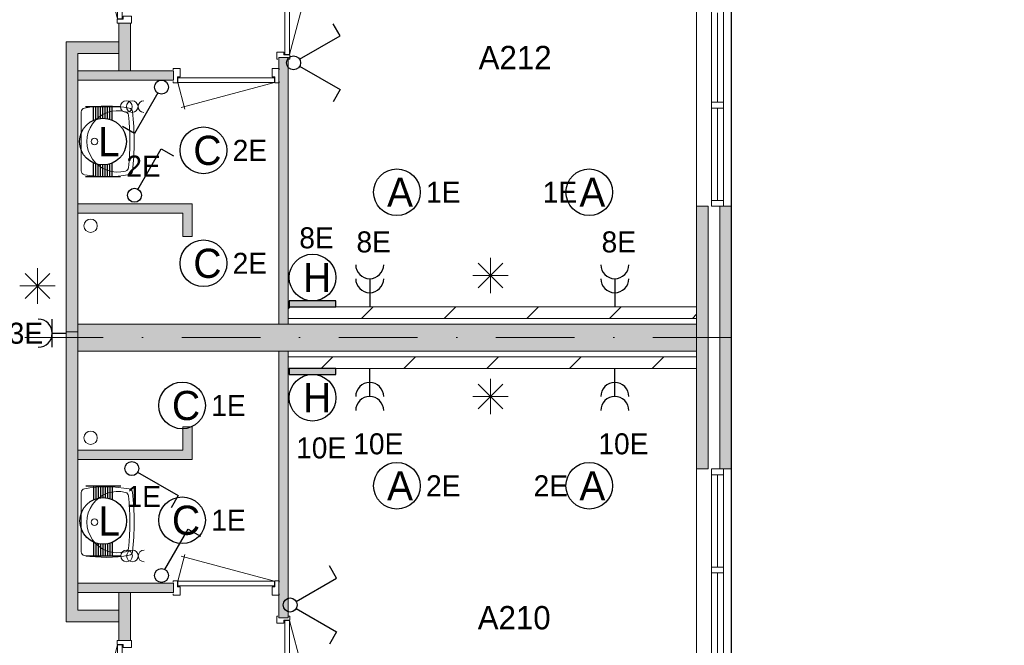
# Model space of a CAD drawing. Header units: millimetres. Extents: x 84337 to 168437, y -3060 to 56340.
# Tile 75 of 84: x 134036 to 142473, y 26233 to 31593. Entities that reach past the tile are written whole.
import ezdxf
from ezdxf.enums import TextEntityAlignment as Align
from ezdxf.xclip import XClip

# ---------------------------------------------------------------- set-up
doc = ezdxf.new("R2010")
doc.units = ezdxf.units.MM
doc.header["$PDMODE"] = 3
doc.header["$PDSIZE"] = 1
doc.linetypes.add('DGN1', pattern=[504.6, 0, -504.6])
doc.linetypes.add('DGN4', pattern=[1345.6, 672.8, -336.4, 0, -336.4])
for name, color, linetype in [('14', 7, 'Continuous'), ('16', 7, 'Continuous'), ('17', 7, 'Continuous'), ('18', 7, 'Continuous'), ('19', 7, 'Continuous'), ('30', 7, 'Continuous'), ('32', 7, 'Continuous'), ('33', 7, 'Continuous'), ('40', 7, 'Continuous'), ('48', 7, 'Continuous'), ('5', 7, 'Continuous'), ('56', 7, 'Continuous'), ('58', 7, 'Continuous'), ('62', 7, 'Continuous')]:
    doc.layers.add(name, color=color, linetype=linetype)
doc.styles.add('dgn001', font='dgn001.shx')
doc.styles.add('dgn003', font='dgn003.shx')
doc.styles.get("Standard").update_dxf_attribs({"font": 'arial.ttf'})
doc.dimstyles.get("Standard").update_dxf_attribs({"dimtxt": 0.18, "dimasz": 0.18, "dimexe": 0.18, "dimexo": 0.0625, "dimgap": 0.09, "dimtad": 0, "dimtih": 1, "dimtoh": 1, "dimdec": 4, "dimzin": 0, "dimdsep": 46, "dimtxsty": 'Standard', "dimcen": 0.09, "dimadec": 0, "dimazin": 0, "dimtfac": 1, "dimtdec": 4, "dimtofl": 0, "dimtmove": 0, "dimatfit": 3, "dimfxl": 1, "dimtolj": 1, "dimtzin": 0, "dimarcsym": 0})

# ---------------------------------------------------------------- blocks, each defined once
blk = doc.blocks.new('EA92')
at = {"layer": '18'}
blk.add_hatch(color=3, dxfattribs=at).paths.add_polyline_path([(-200, -50), (200, -50), (200, 0), (-200, 0)])
at = {"layer": '18', "color": 3, "linetype": 'Continuous', "lineweight": 30, "flags": 128}
blk.add_lwpolyline([(-200, -50), (200, -50), (200, 0), (-200, 0), (-200, -50)], dxfattribs=at)
at = {"layer": '18', "color": 3, "linetype": 'Continuous', "lineweight": 30}
blk.add_circle((0, -250), 200, dxfattribs=at)
at = {"layer": '18', "color": 2, "linetype": 'Continuous', "lineweight": 13, "style": 'dgn001'}
blk.add_text('H', height=250, dxfattribs=at).set_placement((39.7, -250), align=Align.MIDDLE_CENTER)
at = {"layer": '18', "color": 1, "linetype": 'Continuous', "lineweight": 13, "style": 'dgn001'}
blk.add_text('10E', height=180, dxfattribs=at).set_placement((73.7, -590), align=Align.TOP_CENTER)
blk = doc.blocks.new('EA66')
at = {"layer": '18'}
blk.add_hatch(color=3, dxfattribs=at).paths.add_polyline_path([(-200, 0), (200, 0), (200, 50), (-200, 50)])
at = {"layer": '18', "color": 3, "linetype": 'Continuous', "lineweight": 30, "flags": 128}
blk.add_lwpolyline([(-200, 0), (200, 0), (200, 50), (-200, 50), (-200, 0)], dxfattribs=at)
at = {"layer": '18', "color": 3, "linetype": 'Continuous', "lineweight": 30}
blk.add_circle((0, 250), 200, dxfattribs=at)
at = {"layer": '18', "color": 1, "linetype": 'Continuous', "lineweight": 13, "style": 'dgn001'}
blk.add_text('8E', height=180, dxfattribs=at).set_placement((34, 500), align=Align.CENTER)
at = {"layer": '18', "color": 2, "linetype": 'Continuous', "lineweight": 13, "style": 'dgn001'}
blk.add_text('H', height=250, dxfattribs=at).set_placement((39.7, 250), align=Align.MIDDLE_CENTER)
blk = doc.blocks.new('EC636')
at = {"layer": '18', "color": 3, "linetype": 'Continuous', "lineweight": 30}
blk.add_circle((0, 0), 200, dxfattribs=at)
at = {"layer": '18', "color": 2, "linetype": 'Continuous', "lineweight": 13, "style": 'dgn001'}
blk.add_text('C', height=250, dxfattribs=at).set_placement((33.7, 0), align=Align.MIDDLE_CENTER)
at = {"layer": '18', "color": 1, "linetype": 'Continuous', "lineweight": 13, "style": 'dgn001'}
blk.add_text('1E', height=180, dxfattribs=at).set_placement((250, 0), align=Align.MIDDLE_LEFT)
blk = doc.blocks.new('EC637')
at = {"layer": '18', "color": 3, "linetype": 'Continuous', "lineweight": 30}
blk.add_circle((0, 0), 200, dxfattribs=at)
at = {"layer": '18', "color": 2, "linetype": 'Continuous', "lineweight": 13, "style": 'dgn001'}
blk.add_text('C', height=250, dxfattribs=at).set_placement((33.7, 0), align=Align.MIDDLE_CENTER)
at = {"layer": '18', "color": 1, "linetype": 'Continuous', "lineweight": 13, "style": 'dgn001'}
blk.add_text('1E', height=180, dxfattribs=at).set_placement((250, 0), align=Align.MIDDLE_LEFT)
blk = doc.blocks.new('EC638')
at = {"layer": '18', "color": 3, "linetype": 'Continuous', "lineweight": 30}
blk.add_circle((-0.015, 0), 200, dxfattribs=at)
at = {"layer": '18', "color": 2, "linetype": 'Continuous', "lineweight": 13, "style": 'dgn001'}
blk.add_text('A', height=249.99, dxfattribs=at).set_placement((26.855, -0.005), align=Align.MIDDLE_CENTER)
at = {"layer": '18', "color": 1, "linetype": 'Continuous', "lineweight": 13, "style": 'dgn001'}
blk.add_text('2E', height=180, dxfattribs=at).set_placement((249.98, 0), align=Align.MIDDLE_LEFT)
blk = doc.blocks.new('EC639')
at = {"layer": '18', "color": 3, "linetype": 'Continuous', "lineweight": 30}
blk.add_circle((-0.015, 0), 200, dxfattribs=at)
at = {"layer": '18', "color": 1, "linetype": 'Continuous', "lineweight": 13, "style": 'dgn001'}
blk.add_text('2E', height=180, dxfattribs=at).set_placement((-181.98, 0), align=Align.MIDDLE_RIGHT)
at = {"layer": '18', "color": 2, "linetype": 'Continuous', "lineweight": 13, "style": 'dgn001'}
blk.add_text('A', height=249.99, dxfattribs=at).set_placement((26.855, -0.005), align=Align.MIDDLE_CENTER)
blk = doc.blocks.new('EC642')
at = {"layer": '18', "color": 3, "linetype": 'Continuous', "lineweight": 30}
blk.add_circle((-0.015, 0), 200, dxfattribs=at)
at = {"layer": '18', "color": 2, "linetype": 'Continuous', "lineweight": 13, "style": 'dgn001'}
blk.add_text('A', height=249.99, dxfattribs=at).set_placement((26.855, -0.005), align=Align.MIDDLE_CENTER)
at = {"layer": '18', "color": 1, "linetype": 'Continuous', "lineweight": 13, "style": 'dgn001'}
blk.add_text('1E', height=180, dxfattribs=at).set_placement((249.98, 0), align=Align.MIDDLE_LEFT)
blk = doc.blocks.new('EC643')
at = {"layer": '18', "color": 3, "linetype": 'Continuous', "lineweight": 30}
blk.add_circle((-0.015, 0), 200, dxfattribs=at)
at = {"layer": '18', "color": 1, "linetype": 'Continuous', "lineweight": 13, "style": 'dgn001'}
blk.add_text('1E', height=180, dxfattribs=at).set_placement((-104.03, 0), align=Align.MIDDLE_RIGHT)
at = {"layer": '18', "color": 2, "linetype": 'Continuous', "lineweight": 13, "style": 'dgn001'}
blk.add_text('A', height=249.99, dxfattribs=at).set_placement((26.855, -0.005), align=Align.MIDDLE_CENTER)
blk = doc.blocks.new('EC648')
at = {"layer": '18', "color": 3, "linetype": 'Continuous', "lineweight": 30}
blk.add_circle((0, 0), 200, dxfattribs=at)
at = {"layer": '18', "color": 2, "linetype": 'Continuous', "lineweight": 13, "style": 'dgn001'}
blk.add_text('C', height=250, dxfattribs=at).set_placement((33.8, 0), align=Align.MIDDLE_CENTER)
at = {"layer": '18', "color": 1, "linetype": 'Continuous', "lineweight": 13, "style": 'dgn001'}
blk.add_text('2E', height=180, dxfattribs=at).set_placement((250, 0), align=Align.MIDDLE_LEFT)
blk = doc.blocks.new('EC649')
at = {"layer": '18', "color": 3, "linetype": 'Continuous', "lineweight": 30}
blk.add_circle((0, 0), 200, dxfattribs=at)
at = {"layer": '18', "color": 2, "linetype": 'Continuous', "lineweight": 13, "style": 'dgn001'}
blk.add_text('C', height=250, dxfattribs=at).set_placement((33.8, 0), align=Align.MIDDLE_CENTER)
at = {"layer": '18', "color": 1, "linetype": 'Continuous', "lineweight": 13, "style": 'dgn001'}
blk.add_text('2E', height=180, dxfattribs=at).set_placement((250, 0), align=Align.MIDDLE_LEFT)
blk = doc.blocks.new('AnonymousCell28')
at = {"layer": '18', "color": 3, "linetype": 'Continuous', "lineweight": 0}
for centre in [(-50, -0.5), (0, -0.5)]:
    blk.add_circle(centre, 50, dxfattribs=at)
blk.add_arc((100, -0.5), 50, 90.00631, 269.99369, dxfattribs=at)
blk = doc.blocks.new('EA319')
at = {"layer": '18', "color": 3, "linetype": 'Continuous', "lineweight": 30}
for p, q in [((-150, 300), (150, 300)), ((-80, 182), (-80, 300)), ((-60, 190), (-60, 300)), ((-40, 194), (-40, 300)), ((-20, 200), (-20, 300)), ((0, 200), (0, 300)), ((20, 200), (20, 300)), ((40, 194), (40, 300)), ((60, 190), (60, 300)), ((80, 182), (80, 300)), ((-80, -300), (-80, -182)), ((-60, -300), (-60, -190)), ((-40, -300), (-40, -196)), ((-20, -300), (-20, -200)), ((0, -300), (0, -200)), ((20, -300), (20, -200)), ((40, -300), (40, -196)), ((60, -300), (60, -190)), ((80, -300), (80, -182)), ((-150, -300), (150, -300))]:
    blk.add_line(p, q, dxfattribs=at)
blk.add_circle((0, -0.5), 200, dxfattribs=at)
at = {"layer": '18', "color": 1, "linetype": 'Continuous', "lineweight": 0, "style": 'dgn001'}
blk.add_text('1E', height=180, dxfattribs=at).set_placement((200, 300), align=Align.TOP_LEFT)
at = {"layer": '18', "color": 2, "linetype": 'Continuous', "lineweight": 13, "style": 'dgn001'}
blk.add_text('L', height=249.99, dxfattribs=at).set_placement((50.995, -1.005), align=Align.MIDDLE_CENTER)
blk = doc.blocks.new('AnonymousCell29')
at = {"layer": '18', "color": 3, "linetype": 'Continuous', "lineweight": 0, "flags": 128}
blk.add_lwpolyline([(100, -50.5, -0.99989), (100, 49.5)], format="xyb", dxfattribs=at)
at = {"layer": '18', "color": 3, "linetype": 'Continuous', "lineweight": 0}
for centre in [(-50, -0.5), (0, -0.5)]:
    blk.add_circle(centre, 50, dxfattribs=at)
blk = doc.blocks.new('EA320')
at = {"layer": '18', "color": 3, "linetype": 'Continuous', "lineweight": 30}
for p, q in [((-150, 300), (150, 300)), ((-80, 182), (-80, 300)), ((-60, 190), (-60, 300)), ((-40, 194), (-40, 300)), ((-20, 200), (-20, 300)), ((0, 200), (0, 300)), ((20, 200), (20, 300)), ((40, 194), (40, 300)), ((60, 190), (60, 300)), ((80, 182), (80, 300)), ((-80, -300), (-80, -182)), ((-60, -300), (-60, -190)), ((-40, -300), (-40, -196)), ((-20, -300), (-20, -200)), ((0, -300), (0, -200)), ((20, -300), (20, -200)), ((40, -300), (40, -196)), ((60, -300), (60, -190)), ((80, -300), (80, -182)), ((-150, -300), (150, -300))]:
    blk.add_line(p, q, dxfattribs=at)
blk.add_circle((0, -0.5), 200, dxfattribs=at)
at = {"layer": '18', "color": 2, "linetype": 'Continuous', "lineweight": 13, "style": 'dgn001'}
blk.add_text('L', height=249.99, dxfattribs=at).set_placement((50.995, -1.005), align=Align.MIDDLE_CENTER)
at = {"layer": '18', "color": 1, "linetype": 'Continuous', "lineweight": 0, "style": 'dgn001'}
blk.add_text('2E', height=180, dxfattribs=at).set_placement((200, -300))
blk = doc.blocks.new('EL53')
at = {"layer": '16', "color": 3, "linetype": 'Continuous', "lineweight": 30}
for p, q in [((-120, -120), (-120, 120)), ((-120, 0), (0, 0))]:
    blk.add_line(p, q, dxfattribs=at)
blk.add_arc((-240, 0), 120, 270, 90, dxfattribs=at)
at = {"layer": '16', "color": 2, "linetype": 'Continuous', "lineweight": 13, "style": 'dgn001'}
blk.add_text('13E', height=180, dxfattribs=at).set_placement((-199.01, 0), align=Align.MIDDLE_RIGHT)
blk = doc.blocks.new('EL1169')
at = {"layer": '16', "color": 3, "linetype": 'Continuous', "lineweight": 30}
blk.add_line((0, 240), (0, 0), dxfattribs=at)
for centre in [(0, 360), (0, 240)]:
    blk.add_arc(centre, 120, 180, 0, dxfattribs=at)
at = {"layer": '16', "color": 2, "linetype": 'Continuous', "lineweight": 13, "style": 'dgn001'}
blk.add_text('8E', height=180, dxfattribs=at).set_placement((34.02, 465), align=Align.CENTER)
blk = doc.blocks.new('EL1170')
at = {"layer": '16', "color": 3, "linetype": 'Continuous', "lineweight": 30}
blk.add_line((0, 240), (0, 0), dxfattribs=at)
for centre in [(0, 360), (0, 240)]:
    blk.add_arc(centre, 120, 180, 0, dxfattribs=at)
at = {"layer": '16', "color": 2, "linetype": 'Continuous', "lineweight": 13, "style": 'dgn001'}
blk.add_text('8E', height=180, dxfattribs=at).set_placement((34.02, 465), align=Align.CENTER)
blk = doc.blocks.new('EL1171')
at = {"layer": '16', "color": 3, "linetype": 'Continuous', "lineweight": 30}
blk.add_line((0, -240), (0, 0), dxfattribs=at)
for centre in [(0, -240), (0, -360)]:
    blk.add_arc(centre, 120, 0, 180, dxfattribs=at)
at = {"layer": '16', "color": 2, "linetype": 'Continuous', "lineweight": 13, "style": 'dgn001'}
blk.add_text('10E', height=180, dxfattribs=at).set_placement((73.71, -555), align=Align.TOP_CENTER)
blk = doc.blocks.new('EL1172')
at = {"layer": '16', "color": 3, "linetype": 'Continuous', "lineweight": 30}
blk.add_line((0, -240), (0, 0), dxfattribs=at)
for centre in [(0, -240), (0, -360)]:
    blk.add_arc(centre, 120, 0, 180, dxfattribs=at)
at = {"layer": '16', "color": 2, "linetype": 'Continuous', "lineweight": 13, "style": 'dgn001'}
blk.add_text('10E', height=180, dxfattribs=at).set_placement((73.71, -555), align=Align.TOP_CENTER)
blk = doc.blocks.new('EH621')
at = {"layer": '19', "color": 3, "linetype": 'Continuous', "lineweight": 30}
for p, q in [((398, 230), (338, 335)), ((50, 30), (398, 230)), ((50, -30), (398, -230)), ((398, -230), (338, -335))]:
    blk.add_line(p, q, dxfattribs=at)
blk.add_circle((0, 0), 60, dxfattribs=at)
blk = doc.blocks.new('EH086')
at = {"layer": '19', "color": 3, "linetype": 'Continuous', "lineweight": 30}
for p, q in [((50, -30), (398, -230)), ((398, -230), (338, -335))]:
    blk.add_line(p, q, dxfattribs=at)
blk.add_circle((0, 0), 60, dxfattribs=at)
blk = doc.blocks.new('EH087')
at = {"layer": '19', "color": 3, "linetype": 'Continuous', "lineweight": 30}
for p, q in [((30, 50), (230, 398)), ((230, 398), (335, 338))]:
    blk.add_line(p, q, dxfattribs=at)
blk.add_circle((0, 0), 60, dxfattribs=at)
blk = doc.blocks.new('EH088')
at = {"layer": '19', "color": 3, "linetype": 'Continuous', "lineweight": 30}
for p, q in [((30, 50), (230, 398)), ((230, 398), (335, 338))]:
    blk.add_line(p, q, dxfattribs=at)
blk.add_circle((0, 0), 60, dxfattribs=at)
blk = doc.blocks.new('EH089')
at = {"layer": '19', "color": 3, "linetype": 'Continuous', "lineweight": 30}
for p, q in [((-30, -50), (-230, -398)), ((-230, -398), (-335, -338))]:
    blk.add_line(p, q, dxfattribs=at)
blk.add_circle((0, 0), 60, dxfattribs=at)
blk = doc.blocks.new('EH622')
at = {"layer": '19', "color": 3, "linetype": 'Continuous', "lineweight": 30}
for p, q in [((398, 230), (338, 335)), ((50, 30), (398, 230)), ((50, -30), (398, -230)), ((398, -230), (338, -335))]:
    blk.add_line(p, q, dxfattribs=at)
blk.add_circle((0, 0), 60, dxfattribs=at)
blk = doc.blocks.new('830R1090')
at = {"layer": '33', "color": 1, "linetype": 'Continuous', "lineweight": 0}
for p, q in [((38, 108), (99.32, 336.87)), ((868, 108), (66.28, 322.82))]:
    blk.add_line(p, q, dxfattribs=at)
at = {"layer": '33', "color": 92, "linetype": 'Continuous', "lineweight": 13, "true_color": 0x00e100, "flags": 128}
for points in [[(0, 100), (0, 111), (35, 111), (35, 61), (60, 61), (60, -11), (0, -11), (0, 0)], [(906, 100), (906, 111), (871, 111), (871, 61), (846, 61), (846, -11), (906, -11), (906, 0)]]:
    blk.add_lwpolyline(points, dxfattribs=at)
at = {"layer": '33', "color": 2, "linetype": 'Continuous', "lineweight": 13, "true_color": 0xf0f000, "flags": 128}
blk.add_lwpolyline([(868, 108), (38, 108), (38, 68), (868, 68), (868, 108)], dxfattribs=at)
blk = doc.blocks.new('930L0930')
at = {"layer": '33', "color": 1, "linetype": 'Continuous', "lineweight": 0}
for p, q in [((98, -38), (338.7, -936.31)), ((98, -968), (353.44, -899.56))]:
    blk.add_line(p, q, dxfattribs=at)
at = {"layer": '33', "color": 92, "linetype": 'Continuous', "lineweight": 13, "true_color": 0x00e100, "flags": 128}
for points in [[(90, 0), (101, 0), (101, -35), (51, -35), (51, -60), (-11, -60), (-11, 0), (0, 0)], [(90, -1006), (101, -1006), (101, -971), (51, -971), (51, -946), (-11, -946), (-11, -1006), (0, -1006)]]:
    blk.add_lwpolyline(points, dxfattribs=at)
at = {"layer": '33', "color": 2, "linetype": 'Continuous', "lineweight": 13, "true_color": 0xf0f000, "flags": 128}
blk.add_lwpolyline([(98, -968), (98, -38), (58, -38), (58, -968), (98, -968)], dxfattribs=at)
blk = doc.blocks.new('WT0130')
at = {"layer": '40', "color": 7, "linetype": 'Continuous', "lineweight": 0}
blk.add_line((20, 253.2), (20, -253.2), dxfattribs=at)
at = {"layer": '40', "color": 7, "linetype": 'Continuous', "lineweight": 0, "flags": 128}
for points in [[(20, 253.2, -0.363957), (47.3, 285.7)], [(47.3, 285.7, -0.090801), (432.1, 284.5)], [(400.8, -254, -1.30637), (400.8, 254)], [(400.8, 254, -0.309671), (425, 225.6)], [(432.1, 284.5, -0.328769), (459, 256)], [(459, 256, -0.059915), (459, -256)], [(425, 225.6, -0.052773), (425, -225.6)], [(425, -225.6, -0.309671), (400.8, -254)], [(47.3, -285.7, -0.363957), (20, -253.2)], [(432.1, -284.5, -0.090801), (47.3, -285.7)], [(459, -256, -0.328769), (432.1, -284.5)]]:
    blk.add_lwpolyline(points, format="xyb", dxfattribs=at)
at = {"layer": '40', "color": 7, "linetype": 'Continuous', "lineweight": 0}
blk.add_circle((133.3, 0), 28.1, dxfattribs=at)
blk = doc.blocks.new('830R1092')
at = {"layer": '33', "color": 1, "linetype": 'Continuous', "lineweight": 0}
for p, q in [((-108, 868), (-322.82, 66.28)), ((-108, 38), (-336.87, 99.32))]:
    blk.add_line(p, q, dxfattribs=at)
at = {"layer": '33', "color": 92, "linetype": 'Continuous', "lineweight": 13, "true_color": 0x00e100, "flags": 128}
for points in [[(-100, 906), (-111, 906), (-111, 871), (-61, 871), (-61, 846), (11, 846), (11, 906), (0, 906)], [(-100, 0), (-111, 0), (-111, 35), (-61, 35), (-61, 60), (11, 60), (11, 0), (0, 0)]]:
    blk.add_lwpolyline(points, dxfattribs=at)
at = {"layer": '33', "color": 2, "linetype": 'Continuous', "lineweight": 13, "true_color": 0xf0f000, "flags": 128}
blk.add_lwpolyline([(-108, 868), (-108, 38), (-68, 38), (-68, 868), (-108, 868)], dxfattribs=at)
blk = doc.blocks.new('830R1093')
at = {"layer": '33', "color": 1, "linetype": 'Continuous', "lineweight": 0}
for p, q in [((38, -108), (99.32, -336.87)), ((868, -108), (66.28, -322.82))]:
    blk.add_line(p, q, dxfattribs=at)
at = {"layer": '33', "color": 92, "linetype": 'Continuous', "lineweight": 13, "true_color": 0x00e100, "flags": 128}
for points in [[(0, -100), (0, -111), (35, -111), (35, -61), (60, -61), (60, 11), (0, 11), (0, 0)], [(906, -100), (906, -111), (871, -111), (871, -61), (846, -61), (846, 11), (906, 11), (906, 0)]]:
    blk.add_lwpolyline(points, dxfattribs=at)
at = {"layer": '33', "color": 2, "linetype": 'Continuous', "lineweight": 13, "true_color": 0xf0f000, "flags": 128}
blk.add_lwpolyline([(868, -108), (38, -108), (38, -68), (868, -68), (868, -108)], dxfattribs=at)
blk = doc.blocks.new('930L0931')
at = {"layer": '33', "color": 1, "linetype": 'Continuous', "lineweight": 0}
for p, q in [((98, 968), (353.44, 899.56)), ((98, 38), (338.7, 936.31))]:
    blk.add_line(p, q, dxfattribs=at)
at = {"layer": '33', "color": 92, "linetype": 'Continuous', "lineweight": 13, "true_color": 0x00e100, "flags": 128}
for points in [[(90, 1006), (101, 1006), (101, 971), (51, 971), (51, 946), (-11, 946), (-11, 1006), (0, 1006)], [(90, 0), (101, 0), (101, 35), (51, 35), (51, 60), (-11, 60), (-11, 0), (0, 0)]]:
    blk.add_lwpolyline(points, dxfattribs=at)
at = {"layer": '33', "color": 2, "linetype": 'Continuous', "lineweight": 13, "true_color": 0xf0f000, "flags": 128}
blk.add_lwpolyline([(98, 968), (98, 38), (58, 38), (58, 968), (98, 968)], dxfattribs=at)
blk = doc.blocks.new('WT0131')
at = {"layer": '40', "color": 7, "linetype": 'Continuous', "lineweight": 0}
blk.add_line((20, -253.2), (20, 253.2), dxfattribs=at)
blk.add_circle((133.3, 0), 28.1, dxfattribs=at)
for centre, radius, start, end in [((53, 253.2), 33, 100.00267, 180), ((236.5, -765.8), 1068.4, 79.44861, 100.20169), ((332.1, 0), 263.1, 74.86666, 285.13334), ((392.2, 222.2), 33, 6.04176, 74.86666), ((426.2, 252), 33, 6.85751, 79.65449), ((-1669.4, 0), 2143.7, 353.14249, 6.85751), ((-1706.8, 0), 2143.7, 353.95824, 6.04176), ((392.2, -222.2), 33, 285.13334, 353.95824), ((53, -253.2), 33, 180, 259.99733), ((236.5, 765.8), 1068.4, 259.79831, 280.55139), ((426.2, -252), 33, 280.34551, 353.14249)]:
    blk.add_arc(centre, radius, start, end, dxfattribs=at)
blk = doc.blocks.new('830R1095')
at = {"layer": '33', "color": 1, "linetype": 'Continuous', "lineweight": 0}
for p, q in [((-108, -38), (-336.87, -99.32)), ((-108, -868), (-322.82, -66.28))]:
    blk.add_line(p, q, dxfattribs=at)
at = {"layer": '33', "color": 92, "linetype": 'Continuous', "lineweight": 13, "true_color": 0x00e100, "flags": 128}
for points in [[(-100, 0), (-111, 0), (-111, -35), (-61, -35), (-61, -60), (11, -60), (11, 0), (0, 0)], [(-100, -906), (-111, -906), (-111, -871), (-61, -871), (-61, -846), (11, -846), (11, -906), (0, -906)]]:
    blk.add_lwpolyline(points, dxfattribs=at)
at = {"layer": '33', "color": 2, "linetype": 'Continuous', "lineweight": 13, "true_color": 0xf0f000, "flags": 128}
blk.add_lwpolyline([(-108, -868), (-108, -38), (-68, -38), (-68, -868), (-108, -868)], dxfattribs=at)
blk = doc.blocks.new('_DotSmall')
at = {"color": 0, "linetype": 'ByBlock', "const_width": 0.5}
blk.add_lwpolyline([(-0.0625, 0, 1), (0.0625, 0, 1)], format="xyb", close=True, dxfattribs=at)
blk = doc.blocks.new('*D7958')
at = {"layer": '58', "color": 3, "linetype": 'Continuous', "lineweight": 0, "transparency": 16777216}
for p, q in [((52064.76, 30767.77), (52064.76, 29892.77)), ((52064.76, 28217.77), (52064.76, 29092.77))]:
    blk.add_line(p, q, dxfattribs=at)
at = {"layer": 'Defpoints', "color": 0, "linetype": 'Continuous', "transparency": 16777216}
for p in [(50064.76, 30767.77), (52064.76, 30767.77), (50064.76, 28217.77)]:
    blk.add_point(p, dxfattribs=at)
at = {"layer": '58', "color": 3, "linetype": 'Continuous', "lineweight": 0, "transparency": 16777216, "xscale": 1080, "yscale": 1080, "zscale": 1080}
for p, rotation in [((52064.76, 30767.77), 90), ((52064.76, 28217.77), 270)]:
    blk.add_blockref('_DotSmall', p, dxfattribs=dict(at, rotation=rotation))
at = {"layer": '58', "color": 3, "linetype": 'Continuous', "lineweight": 0, "transparency": 16777216, "insert": (52064.76, 29492.77), "char_height": 200, "attachment_point": 5, "rotation": 270, "style": 'dgn003'}
blk.add_mtext('\\A1;2550', dxfattribs=at)
blk = doc.blocks.new('*D7959')
at = {"layer": '58', "color": 3, "linetype": 'Continuous', "lineweight": 0, "transparency": 16777216}
for p, q in [((52064.76, 28217.77), (52064.76, 27492.77)), ((52064.76, 25967.77), (52064.76, 26692.77))]:
    blk.add_line(p, q, dxfattribs=at)
at = {"layer": 'Defpoints', "color": 0, "linetype": 'Continuous', "transparency": 16777216}
for p in [(50064.76, 28217.77), (52064.76, 28217.77), (50064.76, 25967.77)]:
    blk.add_point(p, dxfattribs=at)
at = {"layer": '58', "color": 3, "linetype": 'Continuous', "lineweight": 0, "transparency": 16777216, "xscale": 1080, "yscale": 1080, "zscale": 1080}
for p, rotation in [((52064.76, 28217.77), 90), ((52064.76, 25967.77), 270)]:
    blk.add_blockref('_DotSmall', p, dxfattribs=dict(at, rotation=rotation))
at = {"layer": '58', "color": 3, "linetype": 'Continuous', "lineweight": 0, "transparency": 16777216, "insert": (52064.76, 27092.77), "char_height": 200, "attachment_point": 5, "rotation": 270, "style": 'dgn003'}
blk.add_mtext('\\A1;2250', dxfattribs=at)
blk = doc.blocks.new('*D7960')
at = {"layer": '58', "color": 3, "linetype": 'Continuous', "lineweight": 0, "transparency": 16777216}
for p, q in [((52064.76, 25967.77), (52064.76, 25092.77)), ((52064.76, 23417.77), (52064.76, 24292.77))]:
    blk.add_line(p, q, dxfattribs=at)
at = {"layer": 'Defpoints', "color": 0, "linetype": 'Continuous', "transparency": 16777216}
for p in [(50064.76, 25967.77), (50064.76, 23417.77), (52064.76, 23417.77)]:
    blk.add_point(p, dxfattribs=at)
at = {"layer": '58', "color": 3, "linetype": 'Continuous', "lineweight": 0, "transparency": 16777216, "xscale": 1080, "yscale": 1080, "zscale": 1080}
for p, rotation in [((52064.76, 25967.77), 90), ((52064.76, 23417.77), 270)]:
    blk.add_blockref('_DotSmall', p, dxfattribs=dict(at, rotation=rotation))
at = {"layer": '58', "color": 3, "linetype": 'Continuous', "lineweight": 0, "transparency": 16777216, "insert": (52064.76, 24692.77), "char_height": 200, "attachment_point": 5, "rotation": 90, "style": 'dgn003'}
blk.add_mtext('\\A1;2550', dxfattribs=at)
blk = doc.blocks.new('EAE68')
at = {"layer": '5', "color": 3, "linetype": 'Continuous', "lineweight": 0}
for p, q in [((106.04, -106.05), (-106.06, 106.05)), ((-106.06, -106.05), (106.04, 106.05)), ((0, -151.5), (0, 151.5)), ((-151.5, 0), (151.5, 0))]:
    blk.add_line(p, q, dxfattribs=at)
blk = doc.blocks.new('EAE69')
at = {"layer": '5', "color": 3, "linetype": 'Continuous', "lineweight": 0}
for p, q in [((106.04, -106.05), (-106.06, 106.05)), ((-106.06, -106.05), (106.04, 106.05)), ((0, -151.5), (0, 151.5)), ((-151.5, 0), (151.5, 0))]:
    blk.add_line(p, q, dxfattribs=at)
blk = doc.blocks.new('EAE624')
at = {"layer": '5', "color": 3, "linetype": 'Continuous', "lineweight": 0}
for p, q in [((106.04, -106.05), (-106.06, 106.05)), ((-106.06, -106.05), (106.04, 106.05)), ((0, -151.5), (0, 151.5)), ((-151.5, 0), (151.5, 0))]:
    blk.add_line(p, q, dxfattribs=at)
blk = doc.blocks.new('50E03_329_B02 - Default')
at = {"layer": '16'}
blk.add_hatch(color=7, dxfattribs=at).paths.add_polyline_path([(49964.76, 25967.77), (49964.76, 28217.77), (50064.76, 28217.77), (50064.76, 25967.77)])
at = {"layer": '62'}
for color, points in [(7, [(44914.76, 29377.77), (44914.76, 29787.77), (44814.76, 29787.77), (44814.76, 29377.77)]), (7, [(44364.76, 27142.77), (44464.76, 27142.77), (44464.76, 29527.77), (44814.76, 29527.77), (44814.76, 29627.77), (44364.76, 29627.77)]), (9, [(46184.76, 27207.77), (46184.76, 29492.77), (46264.76, 29492.77), (46264.76, 27207.77)]), (9, [(45284.76, 29297.77), (45284.76, 29377.77), (44464.76, 29377.77), (44464.76, 29297.77)]), (9, [(45364.76, 27957.77), (45444.76, 27957.77), (45444.76, 28237.77), (44464.76, 28237.77), (44464.76, 28157.77), (45364.76, 28157.77)]), (9, [(49764.76, 25967.77), (49764.76, 28217.77), (49864.76, 28217.77), (49864.76, 25967.77)]), (9, [(44464.76, 27207.77), (49764.76, 27207.77), (49764.76, 26977.77), (44464.76, 26977.77)]), (7, [(44364.76, 27142.77), (44464.76, 27142.77), (44464.76, 24757.77), (44814.76, 24757.77), (44814.76, 24657.77), (44364.76, 24657.77)]), (9, [(46184.76, 26977.77), (46184.76, 24692.77), (46264.76, 24692.77), (46264.76, 26977.77)]), (9, [(45364.76, 26327.77), (45444.76, 26327.77), (45444.76, 26047.77), (44464.76, 26047.77), (44464.76, 26127.77), (45364.76, 26127.77)]), (9, [(45284.76, 24987.77), (45284.76, 24907.77), (44464.76, 24907.77), (44464.76, 24987.77)]), (7, [(44914.76, 24907.77), (44914.76, 24497.77), (44814.76, 24497.77), (44814.76, 24907.77)])]:
    blk.add_hatch(color=color, dxfattribs=at).paths.add_polyline_path(points)
at = {"layer": '16', "color": 92, "linetype": 'Continuous', "lineweight": 0, "true_color": 0x00e100, "flags": 128}
for points in [[(44814.76, 29377.77), (44814.76, 29787.77), (44914.76, 29787.77), (44914.76, 29377.77), (44814.76, 29377.77)], [(44364.76, 27142.77), (44364.76, 29627.77), (44814.76, 29627.77), (44814.76, 29527.77), (44464.76, 29527.77), (44464.76, 27142.77), (44364.76, 27142.77)], [(46184.76, 29492.77), (46184.76, 27207.77), (46264.76, 27207.77), (46264.76, 29492.77), (46184.76, 29492.77)], [(44464.76, 29297.77), (44464.76, 29377.77), (45284.76, 29377.77), (45284.76, 29297.77), (44464.76, 29297.77)], [(44464.76, 28157.77), (45364.76, 28157.77), (45364.76, 27957.77), (45444.76, 27957.77), (45444.76, 28237.77), (44464.76, 28237.77), (44464.76, 28157.77)], [(49764.76, 25967.77), (49764.76, 28217.77), (49864.76, 28217.77), (49864.76, 25967.77), (49764.76, 25967.77)], [(49964.76, 25967.77), (49964.76, 28217.77), (50064.76, 28217.77), (50064.76, 25967.77), (49964.76, 25967.77)], [(44364.76, 27142.77), (44364.76, 24657.77), (44814.76, 24657.77), (44814.76, 24757.77), (44464.76, 24757.77), (44464.76, 27142.77), (44364.76, 27142.77)], [(46184.76, 24692.77), (46184.76, 26977.77), (46264.76, 26977.77), (46264.76, 24692.77), (46184.76, 24692.77)], [(44464.76, 26127.77), (45364.76, 26127.77), (45364.76, 26327.77), (45444.76, 26327.77), (45444.76, 26047.77), (44464.76, 26047.77), (44464.76, 26127.77)], [(44464.76, 24987.77), (44464.76, 24907.77), (45284.76, 24907.77), (45284.76, 24987.77), (44464.76, 24987.77)], [(44814.76, 24907.77), (44814.76, 24497.77), (44914.76, 24497.77), (44914.76, 24907.77), (44814.76, 24907.77)]]:
    blk.add_lwpolyline(points, dxfattribs=at)
at = {"layer": '16', "color": 7, "linetype": 'Continuous', "lineweight": 0, "flags": 128}
blk.add_lwpolyline([(49964.76, 25967.77), (49964.76, 28217.77), (50064.76, 28217.77), (50064.76, 25967.77), (49964.76, 25967.77)], dxfattribs=at)
at = {"layer": '17', "color": 92, "linetype": 'Continuous', "lineweight": 0, "true_color": 0x00e100, "flags": 128}
blk.add_lwpolyline([(44464.76, 26977.77), (44464.76, 27207.77), (49764.76, 27207.77), (49764.76, 26977.77), (44464.76, 26977.77)], dxfattribs=at)
at = {"layer": '30', "color": 3, "linetype": 'Continuous', "lineweight": 0}
for p, q in [((49764.76, 30767.77), (49764.76, 28217.77)), ((50064.76, 30767.77), (50064.76, 28217.77)), ((49764.76, 23417.77), (49764.76, 25967.77)), ((50064.76, 23417.77), (50064.76, 25967.77))]:
    blk.add_line(p, q, dxfattribs=at)
at = {"layer": '32', "color": 3, "linetype": 'Continuous', "lineweight": 0}
for p, q in [((49894.76, 28267.77), (49894.76, 30717.77)), ((49994.76, 30717.77), (49994.76, 28217.77)), ((49944.76, 29876.1), (49944.76, 29109.43)), ((49944.76, 29059.43), (49944.76, 28267.77)), ((49894.76, 25917.77), (49894.76, 23467.77)), ((49944.76, 25126.11), (49944.76, 25917.77)), ((49994.76, 23467.77), (49994.76, 25967.77)), ((49944.76, 24309.44), (49944.76, 25076.11))]:
    blk.add_line(p, q, dxfattribs=at)
at = {"layer": '32', "color": 3, "linetype": 'Continuous', "lineweight": 0, "flags": 128}
for points in [[(49994.76, 29109.43), (49994.76, 29059.43), (49894.76, 29059.43), (49894.76, 29109.43), (49994.76, 29109.43)], [(49994.76, 28267.77), (49994.76, 28217.77), (49894.76, 28217.77), (49894.76, 28267.77), (49994.76, 28267.77)], [(49994.76, 25917.77), (49994.76, 25967.77), (49894.76, 25967.77), (49894.76, 25917.77), (49994.76, 25917.77)], [(49994.76, 25076.11), (49994.76, 25126.11), (49894.76, 25126.11), (49894.76, 25076.11), (49994.76, 25076.11)]]:
    blk.add_lwpolyline(points, dxfattribs=at)
at = {"layer": '40', "color": 3, "linetype": 'Continuous', "lineweight": 0}
for centre in [(44573.36, 28051.01), (44573.36, 26234.53)]:
    blk.add_circle(centre, 57.46, dxfattribs=at)
at = {"layer": '56', "color": 3, "linetype": 'DGN4', "lineweight": 0}
blk.add_line((51564.76, 27092.77), (-3435.24, 27092.77), dxfattribs=at)
at = {"layer": '58', "color": 3, "linetype": 'DGN1', "lineweight": 0}
for p, q in [((50064.76, 28217.77), (52064.76, 28217.77)), ((50064.76, 25967.77), (52064.76, 25967.77))]:
    blk.add_line(p, q, dxfattribs=at)
at = {"layer": '62', "color": 7, "linetype": 'Continuous', "lineweight": 0, "flags": 128}
for points in [[(44914.76, 29377.77), (44914.76, 29787.77), (44814.76, 29787.77), (44814.76, 29377.77), (44914.76, 29377.77)], [(44364.76, 27142.77), (44464.76, 27142.77), (44464.76, 29527.77), (44814.76, 29527.77), (44814.76, 29627.77), (44364.76, 29627.77), (44364.76, 27142.77)], [(44364.76, 27142.77), (44464.76, 27142.77), (44464.76, 24757.77), (44814.76, 24757.77), (44814.76, 24657.77), (44364.76, 24657.77), (44364.76, 27142.77)], [(44914.76, 24907.77), (44914.76, 24497.77), (44814.76, 24497.77), (44814.76, 24907.77), (44914.76, 24907.77)]]:
    blk.add_lwpolyline(points, dxfattribs=at)
at = {"layer": '62', "color": 9, "linetype": 'Continuous', "lineweight": 0, "flags": 128}
for points in [[(46184.76, 27207.77), (46184.76, 29492.77), (46264.76, 29492.77), (46264.76, 27207.77), (46184.76, 27207.77)], [(45284.76, 29297.77), (45284.76, 29377.77), (44464.76, 29377.77), (44464.76, 29297.77), (45284.76, 29297.77)], [(45364.76, 27957.77), (45444.76, 27957.77), (45444.76, 28237.77), (44464.76, 28237.77), (44464.76, 28157.77), (45364.76, 28157.77), (45364.76, 27957.77)], [(49764.76, 25967.77), (49764.76, 28217.77), (49864.76, 28217.77), (49864.76, 25967.77), (49764.76, 25967.77)], [(44464.76, 27207.77), (49764.76, 27207.77), (49764.76, 26977.77), (44464.76, 26977.77), (44464.76, 27207.77)], [(46184.76, 26977.77), (46184.76, 24692.77), (46264.76, 24692.77), (46264.76, 26977.77), (46184.76, 26977.77)], [(45364.76, 26327.77), (45444.76, 26327.77), (45444.76, 26047.77), (44464.76, 26047.77), (44464.76, 26127.77), (45364.76, 26127.77), (45364.76, 26327.77)], [(45284.76, 24987.77), (45284.76, 24907.77), (44464.76, 24907.77), (44464.76, 24987.77), (45284.76, 24987.77)]]:
    blk.add_lwpolyline(points, dxfattribs=at)
at = {"color": 7, "linetype": 'Continuous', "lineweight": 0}
for name, p in [('830R1095', (44912.86, 30692.48)), ('930L0931', (46178.79, 29479.54)), ('830R1093', (45281.68, 29387.95)), ('WT0131', (44472.62, 28773.63)), ('WT0130', (44472.62, 25511.91)), ('830R1090', (45281.68, 24897.59)), ('930L0930', (46178.79, 24706)), ('830R1092', (44912.86, 23593.06))]:
    blk.add_blockref(name, p, dxfattribs=at)
at = {"layer": '48', "color": 7, "linetype": 'Continuous', "lineweight": 0, "style": 'dgn003'}
for s, p in [('A212', (48210.63, 29492.45)), ('A210', (48202.69, 24693.11))]:
    blk.add_text(s, height=200, dxfattribs=at).set_placement(p, align=Align.MIDDLE_CENTER)
at = {"layer": '58', "color": 3, "linetype": 'Continuous', "lineweight": 0}
for base, p1, p2, angle, picture, middle, turn in [((52064.76, 30767.77), (50064.76, 28217.77), (50064.76, 30767.77), 270, '*D7958', (52064.76, 29492.77), 270), ((52064.76, 28217.77), (50064.76, 25967.77), (50064.76, 28217.77), 270, '*D7959', (52064.76, 27092.77), 270), ((52064.76, 23417.77), (50064.76, 25967.77), (50064.76, 23417.77), 90, '*D7960', (52064.76, 24692.77), 90)]:
    dim = blk.add_linear_dim(base=base, p1=p1, p2=p2, angle=angle, dimstyle='Standard', override={"dimscale": 1, "dimtxt": 200, "dimasz": 1080, "dimexe": 0, "dimexo": 0, "dimgap": 100, "dimtad": 1, "dimjust": 0, "dimtih": 0, "dimtoh": 0, "dimdec": 0, "dimlfac": 1, "dimzin": 11, "dimdsep": 46, "dimlunit": 2, "dimpost": '<>', "dimtxsty": 'dgn003', "dimblk1": 'DotSmall', "dimblk2": 'DotSmall', "dimsah": 1, "dimcen": 0, "dimse1": 1, "dimse2": 1, "dimclrd": 3, "dimclre": 3, "dimclrt": 3, "dimtol": 0, "dimtix": 1, "dimtofl": 1, "dimatfit": 3, "dimfrac": 1, "dimtolj": 1, "dimlwd": 0, "dimlwe": 0}, dxfattribs=at)
    dim.commit()
    dim.dimension.update_dxf_attribs({"geometry": picture, "text_midpoint": middle, "text_rotation": turn})

msp = doc.modelspace()

# ---------------------------------------------------------------- hatches: boundary and pattern name
at = {"layer": '14', "linetype": 'Continuous', "lineweight": 0}
h = msp.add_hatch(dxfattribs=at)
h.set_pattern_fill('DGN_EZ7', color=2, scale=100, style=0, pattern_type=2)
h.set_pattern_definition([(45, (1731.34, 152.2), (4e-14, 709), [])])
h.paths.add_polyline_path([(136335.19, 29134.49), (139835.19, 29134.49), (139835.19, 29034.49), (136335.19, 29034.49)])
h = msp.add_hatch(dxfattribs=at)
h.set_pattern_fill('DGN_EZ7', color=2, scale=100, style=0, pattern_type=2)
h.set_pattern_definition([(45, (-519.83, -58), (4e-14, 709), [])])
h.paths.add_polyline_path([(139835.19, 28604.49), (136335.19, 28604.49), (136335.19, 28704.49), (139835.19, 28704.49)])

# ---------------------------------------------------------------- linework, layer by layer
at = {"layer": '14', "color": 3, "linetype": 'CONTINUOUS', "lineweight": 0}
for p, q in [((136335.19, 29134.49), (136335.19, 29084.49)), ((136335.19, 29134.49), (139835.19, 29134.49)), ((139835.19, 29134.49), (139835.19, 29084.49)), ((136335.19, 29034.49), (136335.19, 29084.49)), ((136335.19, 29034.49), (139835.19, 29034.49)), ((139835.19, 29034.49), (139835.19, 29084.49)), ((139835.19, 28704.49), (136335.19, 28704.49)), ((136335.19, 28704.49), (136335.19, 28654.49)), ((139835.19, 28704.49), (139835.19, 28654.49)), ((136335.19, 28604.49), (136335.19, 28654.49)), ((139835.19, 28604.49), (136335.19, 28604.49)), ((139835.19, 28604.49), (139835.19, 28654.49))]:
    msp.add_line(p, q, dxfattribs=at)

# ---------------------------------------------------------------- block references
ref = msp.add_blockref('50E03_329_B02 - Default', (90070.43, 1776.72))
XClip(ref).set_block_clipping_path([(-1935.24, 2907.77), (50064.76, 48907.77)])
at = {"color": 1, "linetype": 'Continuous', "lineweight": 0}
for name, p in [('EH622', (136383.01, 31224.16)), ('EH089', (135251.02, 31015.78)), ('AnonymousCell29', (134999.85, 30849.25)), ('EA320', (134749.85, 30549.25)), ('EC648', (135610.8, 30474.13)), ('EH088', (135019.52, 30088.67)), ('EC642', (137268.18, 30115.09)), ('EC643', (138916.14, 30115.09)), ('EA66', (136545.19, 29134.49)), ('EL1170', (137035.19, 29134.49)), ('EL1169', (139135.19, 29134.49)), ('EC649', (135610.8, 29506.1)), ('EAE69', (138069.53, 29401.35)), ('EAE624', (134188.47, 29311.8)), ('EL53', (134435.19, 28907.17)), ('EA92', (136545.19, 28604.49)), ('EL1171', (137035.19, 28604.49)), ('EL1172', (139135.19, 28604.49)), ('EAE68', (138069.53, 28365.52)), ('EC637', (135427.7, 28288.04)), ('EH086', (134996.56, 27747.47)), ('EC638', (137268.18, 27600.09)), ('EC639', (138916.14, 27600.09)), ('EA319', (134751.94, 27299.44)), ('EC636', (135427.7, 27304.97)), ('EH087', (135251.02, 26831.46)), ('AnonymousCell28', (135001.94, 26999.44)), ('EH621', (136353.76, 26578.6))]:
    msp.add_blockref(name, p, dxfattribs=at)

doc.saveas('drawing.dxf')
